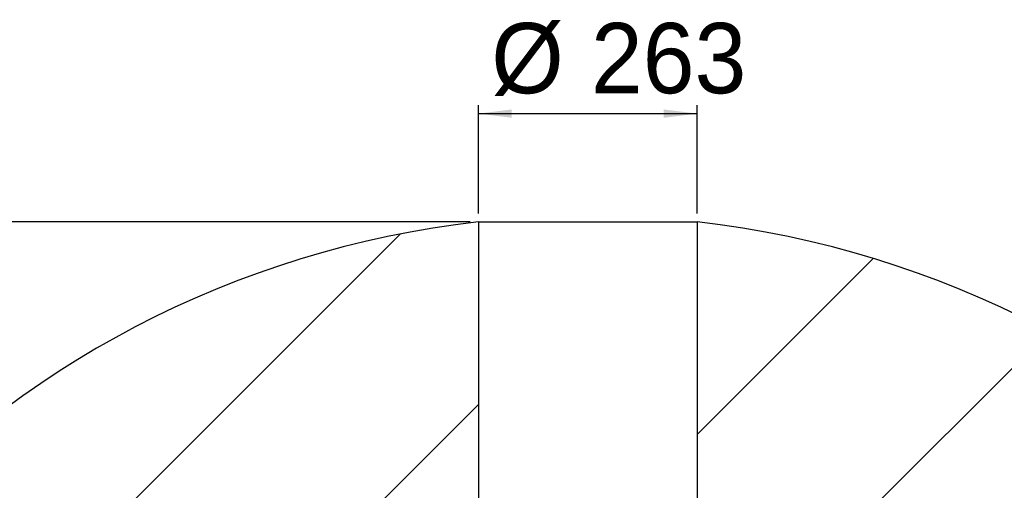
# Model space of a CAD drawing. Header units: millimetres. Extents: x 18 to 209, y 24 to 278.
# Tile 17 of 18: x 78 to 137, y 250 to 278. Entities that reach past the tile are written whole.
import ezdxf

# ---------------------------------------------------------------- set-up
doc = ezdxf.new("R2010")
doc.units = ezdxf.units.MM
doc.layers.add('标注层', color=3, linetype='Continuous')
doc.styles.add('SLDTEXTSTYLE1', font='ARIAL.TTF', dxfattribs={"width": 0.948})
doc.styles.add('SLDTEXTSTYLE2', font='ARIAL.TTF', dxfattribs={"width": 0.5688})
doc.dimstyles.new('SLDDIMSTYLE1', dxfattribs={"dimtxt": 4.10931, "dimasz": 2, "dimexe": 0, "dimexo": 0.0625, "dimgap": 1.027327, "dimtad": 2, "dimlfac": 20, "dimrnd": 1e-09, "dimzin": 12, "dimdsep": 46, "dimtxsty": 'SLDTEXTSTYLE2', "dimsah": 1, "dimcen": 0.09, "dimadec": 0, "dimazin": 3, "dimtfac": 1, "dimtofl": 0, "dimtmove": 0, "dimatfit": 3, "dimfxl": 0, "dimfrac": 2, "dimtolj": 1, "dimtzin": 12, "dimarcsym": 0})

# ---------------------------------------------------------------- blocks, each defined once
blk = doc.blocks.new('_D')
at = {"layer": '标注层'}
for p, q in [((105.204, 266.36), (105.204, 272.878)), ((118.354, 266.36), (118.354, 272.878)), ((105.204, 272.378), (118.354, 272.378))]:
    blk.add_line(p, q, dxfattribs=at)
for points in [[(105.204, 272.378), (107.204, 272.128), (107.204, 272.628)], [(118.354, 272.378), (116.354, 272.628), (116.354, 272.128)]]:
    blk.add_solid(points, dxfattribs=at)
at = {"layer": '标注层', "char_height": 4.2333, "attachment_point": 1, "style": 'SLDTEXTSTYLE1'}
for s, insert in [('%%c', (105.971, 277.835)), ('263', (111.967, 277.835))]:
    blk.add_mtext(s, dxfattribs=dict(at, insert=insert))
blk = doc.blocks.new('_D_1')
at = {"layer": '标注层'}
for p, q in [((104.704, 265.86), (23.36, 265.86)), ((23.86, 265.86), (23.86, 149.21)), ((104.704, 149.21), (23.36, 149.21))]:
    blk.add_line(p, q, dxfattribs=at)
for points in [[(23.86, 265.86), (23.61, 263.86), (24.11, 263.86)], [(23.86, 149.21), (24.11, 151.21), (23.61, 151.21)]]:
    blk.add_solid(points, dxfattribs=at)
at = {"layer": '标注层', "insert": (18.403, 203.788), "char_height": 4.2333, "attachment_point": 1, "rotation": 90, "style": 'SLDTEXTSTYLE1'}
blk.add_mtext('2333', dxfattribs=at)

msp = doc.modelspace()

# ---------------------------------------------------------------- hatches: boundary and pattern name
at = {"layer": '标注层'}
h = msp.add_hatch(dxfattribs=at)
h.set_pattern_fill('ANSI31', color=256, scale=3.3333, style=0)
edge = h.paths.add_edge_path(flags=0)
edge.add_arc((111.77943, 207.53489), 14.2295, 117.5206479, 242.4793521, ccw=False)
edge.add_line((105.20443, 220.15424), (105.20443, 265.85996))
edge.add_arc((111.77943, 207.53489), 58.6945, 96.4318142, 263.5681858)
edge.add_line((105.20443, 149.20982), (105.20443, 194.91553))
h = msp.add_hatch(dxfattribs=at)
h.set_pattern_fill('ANSI31', color=256, scale=3.3333, style=0)
edge = h.paths.add_edge_path(flags=0)
edge.add_line((118.35443, 194.91553), (118.35443, 149.20982))
edge.add_arc((111.77943, 207.53489), 58.6945, 276.4318142, 443.5681858)
edge.add_line((118.35443, 265.85996), (118.35443, 220.15424))
edge.add_arc((111.77943, 207.53489), 14.2295, -62.4793521, 62.4793521, ccw=False)

# ---------------------------------------------------------------- linework, layer by layer
for p, q in [((105.20443, 265.85996), (105.20443, 220.15424)), ((105.20443, 265.85996), (118.35443, 265.85996)), ((118.35443, 265.85996), (118.35443, 220.15424))]:
    msp.add_line(p, q, dxfattribs=at)
for start, end in [(96.4318142, 263.5681858), (276.4318142, 83.5681858)]:
    msp.add_arc((111.77943, 207.53489), 58.6945, start, end, dxfattribs=at)

# ---------------------------------------------------------------- dimensions: what is measured, and where the dimension line sits
dim = msp.add_linear_dim(base=(118.35443, 272.37777), p1=(105.20443, 265.85996), p2=(118.35443, 265.85996), text='%%c<>', dimstyle='SLDDIMSTYLE1', dxfattribs=at)
dim.commit()
dim.dimension.update_dxf_attribs({"geometry": '_D', "text_midpoint": (111.77943, 272.37777), "dimtype": 160})
dim = msp.add_linear_dim(base=(23.8601, 149.20982), p1=(105.20443, 265.85996), p2=(105.20443, 149.20982), angle=90, dimstyle='SLDDIMSTYLE1', dxfattribs=at)
dim.commit()
dim.dimension.update_dxf_attribs({"geometry": '_D_1', "text_midpoint": (23.8601, 207.53489), "dimtype": 160})

doc.saveas('drawing.dxf')
